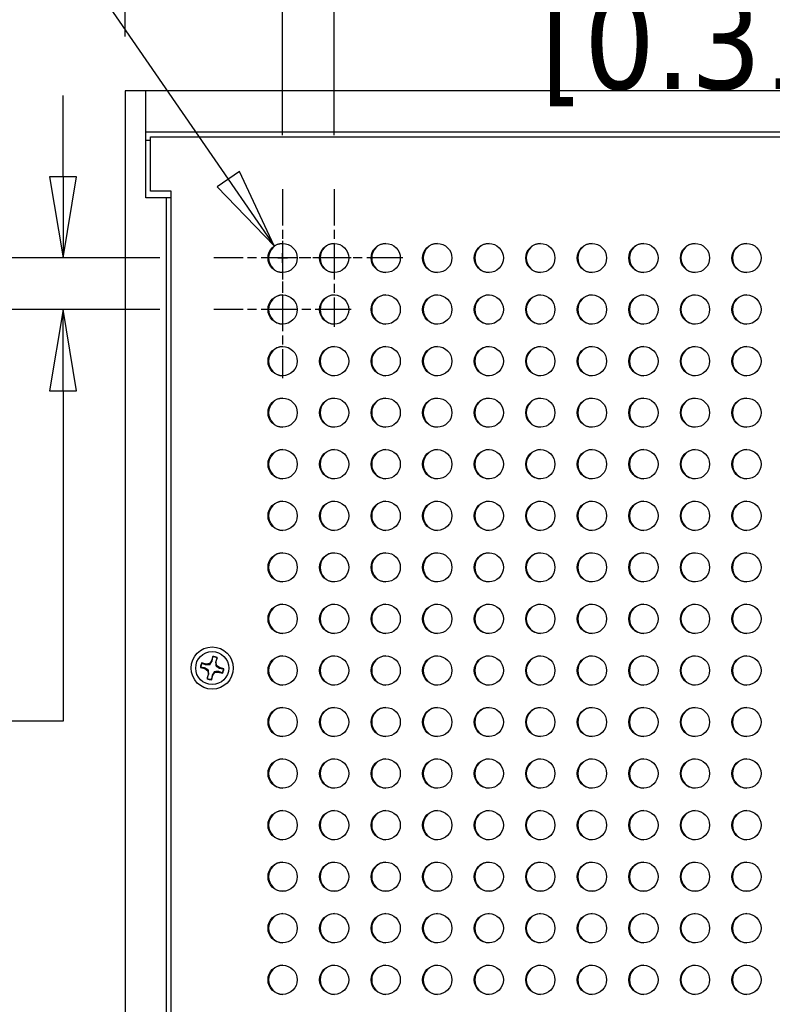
# Model space of a CAD drawing. Header units: millimetres. Extents: x 80 to 2248, y 80 to 1719.
# Tile 10 of 79: x 308 to 424, y 1111 to 1262. Entities that reach past the tile are written whole.
import ezdxf

# ---------------------------------------------------------------- set-up
doc = ezdxf.new("R2010")
doc.units = ezdxf.units.MM
doc.header["$LTSCALE"] = 8.333333
doc.linetypes.add('CHAIN', pattern=[0.7087, 0.4724, -0.0591, 0.1181, -0.0591])
for name, color, linetype, lineweight in [('Center Mark (ANSI)', 7, 'Continuous', 25), ('Dimension (ANSI)', 7, 'Continuous', 25), ('Visible (ANSI)', 7, 'Continuous', 25)]:
    doc.layers.add(name, color=color, linetype=linetype, lineweight=lineweight)
doc.styles.add('Note Text (ANSI)', font='tahoma.ttf')
doc.dimstyles.new('Default - mm (ANSI)', dxfattribs={"dimscale": 8.333333, "dimtxt": 1.75, "dimasz": 1.5, "dimexe": 2, "dimexo": 1, "dimgap": 0.8, "dimtad": 0, "dimtih": 1, "dimtoh": 1, "dimrnd": 1e-08, "dimzin": 0, "dimdsep": 46, "dimtxsty": 'Note Text (ANSI)', "dimblk": 'Filled-2', "dimcen": 0.09, "dimdle": 10, "dimclrd": 256, "dimclre": 256, "dimclrt": 256, "dimadec": 1, "dimazin": 0, "dimtfac": 1.741714, "dimtofl": 0, "dimtmove": 0, "dimatfit": 3, "dimldrblk": 'Filled-1', "dimfxl": 1, "dimtolj": 1, "dimtzin": 0, "dimlwd": -1, "dimlwe": -1, "dimarcsym": 0})

# ---------------------------------------------------------------- blocks, each defined once
blk = doc.blocks.new('Filled-2')
at = {"color": 0}
for p, q in [((0, 0), (-1, 0.167)), ((-1, 0.167), (-1, -0.167)), ((-1, 0), (0, 0)), ((-1, -0.167), (0, 0))]:
    blk.add_line(p, q, dxfattribs=at)
at = {"color": 0, "flags": 128}
blk.add_lwpolyline([(-1, -0.167), (0, 0), (-1, 0.167), (-1, -0.167)], dxfattribs=at)
at = {"color": 0}
blk.add_solid([(-1, -0.167), (0, 0), (-1, 0.167), (-1, -0.167)], dxfattribs=at)
blk = doc.blocks.new('*D18')
at = {"layer": 'Defpoints', "color": 0, "transparency": 16777216}
for p in [(324.57, 1322.16), (324.57, 1251.4), (746.22, 1251.4)]:
    blk.add_point(p, dxfattribs=at)
at = {"layer": 'Dimension (ANSI)', "transparency": 16777216}
for p, q in [((324.57, 1259.74), (324.57, 1338.82)), ((746.22, 1259.74), (746.22, 1338.82)), ((337.07, 1322.16), (485.34, 1322.16)), ((733.72, 1322.16), (604.47, 1322.16))]:
    blk.add_line(p, q, dxfattribs=at)
at = {"layer": 'Dimension (ANSI)', "transparency": 16777216, "xscale": 12.5, "yscale": 12.5, "zscale": 12.5, "rotation": 180}
blk.add_blockref('Filled-2', (324.57, 1322.16), dxfattribs=at)
at = {"layer": 'Dimension (ANSI)', "transparency": 16777216, "xscale": 12.5, "yscale": 12.5, "zscale": 12.5}
blk.add_blockref('Filled-2', (746.22, 1322.16), dxfattribs=at)
at = {"layer": 'Dimension (ANSI)', "transparency": 16777216, "char_height": 14.5833, "attachment_point": 5, "style": 'Note Text (ANSI)'}
for s, insert in [('\\A1; 421.65 mm', (544.9, 1336.42)), ('\\A1;[16.600 in]', (544.9, 1305.95))]:
    blk.add_mtext(s, dxfattribs=dict(at, insert=insert))
blk = doc.blocks.new('Filled-1')
at = {"color": 0}
for p, q in [((0, 0), (-1, 0.333)), ((-1, 0.333), (-1, -0.333)), ((-1, 0), (0, 0)), ((-1, -0.333), (0, 0))]:
    blk.add_line(p, q, dxfattribs=at)
at = {"color": 0, "flags": 128}
blk.add_lwpolyline([(-1, -0.333), (0, 0), (-1, 0.333), (-1, -0.333)], dxfattribs=at)
at = {"color": 0}
blk.add_solid([(-1, -0.333), (0, 0), (-1, 0.333), (-1, -0.333)], dxfattribs=at)
blk = doc.blocks.new('*D26')
at = {"layer": 'Defpoints', "color": 0, "transparency": 16777216}
for p in [(315.01, 1225.65), (338.24, 1225.65), (338.24, 1217.71)]:
    blk.add_point(p, dxfattribs=at)
at = {"layer": 'Dimension (ANSI)', "transparency": 16777216}
for p, q in [((315.01, 1238.15), (315.01, 1250.65)), ((329.91, 1225.65), (298.34, 1225.65)), ((329.91, 1217.71), (298.34, 1217.71)), ((315.01, 1205.21), (315.01, 1154.33)), ((315.01, 1154.33), (302.51, 1154.33))]:
    blk.add_line(p, q, dxfattribs=at)
at = {"layer": 'Dimension (ANSI)', "transparency": 16777216, "xscale": 12.5, "yscale": 12.5, "zscale": 12.5}
for p, rotation in [((315.01, 1225.65), 270), ((315.01, 1217.71), 90)]:
    blk.add_blockref('Filled-2', p, dxfattribs=dict(at, rotation=rotation))
at = {"layer": 'Dimension (ANSI)', "transparency": 16777216, "char_height": 14.5833, "attachment_point": 5, "style": 'Note Text (ANSI)'}
for s, insert in [('\\A1; 7.94 mm', (253.84, 1168.58)), ('\\A1;[0.313 in]', (253.84, 1138.12))]:
    blk.add_mtext(s, dxfattribs=dict(at, insert=insert))
blk = doc.blocks.new('*D27')
at = {"layer": 'Defpoints', "color": 0, "transparency": 16777216}
for p in [(348.82, 1273.83), (348.82, 1236.23), (356.76, 1236.23)]:
    blk.add_point(p, dxfattribs=at)
at = {"layer": 'Dimension (ANSI)', "transparency": 16777216}
for p, q in [((348.82, 1244.56), (348.82, 1290.5)), ((356.76, 1244.56), (356.76, 1290.5)), ((336.32, 1273.83), (323.82, 1273.83)), ((369.26, 1273.83), (381.76, 1273.83))]:
    blk.add_line(p, q, dxfattribs=at)
at = {"layer": 'Dimension (ANSI)', "transparency": 16777216, "xscale": 12.5, "yscale": 12.5, "zscale": 12.5}
blk.add_blockref('Filled-2', (348.82, 1273.83), dxfattribs=at)
at = {"layer": 'Dimension (ANSI)', "transparency": 16777216, "xscale": 12.5, "yscale": 12.5, "zscale": 12.5, "rotation": 180}
blk.add_blockref('Filled-2', (356.76, 1273.83), dxfattribs=at)
at = {"layer": 'Dimension (ANSI)', "transparency": 16777216, "char_height": 14.5833, "attachment_point": 5, "style": 'Note Text (ANSI)'}
for s, insert in [('\\A1; 7.94 mm', (430.43, 1288.08)), ('\\A1;[0.313 in]', (430.43, 1257.62))]:
    blk.add_mtext(s, dxfattribs=dict(at, insert=insert))
blk = doc.blocks.new('*D28')
at = {"layer": 'Defpoints', "color": 0, "transparency": 16777216}
for p in [(347.54, 1227.5), (350.1, 1223.8)]:
    blk.add_point(p, dxfattribs=at)
at = {"layer": 'Dimension (ANSI)', "transparency": 16777216}
for p, q in [((284.36, 1294.61), (301.22, 1294.61)), ((301.22, 1294.61), (340.44, 1237.78)), ((348.82, 1224.9), (348.82, 1226.4)), ((348.07, 1225.65), (349.57, 1225.65))]:
    blk.add_line(p, q, dxfattribs=at)
at = {"layer": 'Dimension (ANSI)', "transparency": 16777216, "xscale": 12.5, "yscale": 12.5, "zscale": 12.5, "rotation": 304.6146541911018}
blk.add_blockref('Filled-2', (347.54, 1227.5), dxfattribs=at)
at = {"layer": 'Dimension (ANSI)', "transparency": 16777216, "insert": (227.76, 1294.61), "char_height": 14.5833, "attachment_point": 5, "style": 'Note Text (ANSI)'}
blk.add_mtext('\\A1; ∅4.50 mm\\P[∅0.177 in]', dxfattribs=at)

msp = doc.modelspace()

# ---------------------------------------------------------------- linework, layer by layer
at = {"layer": 'Center Mark (ANSI)', "linetype": 'CHAIN', "ltscale": 1.410654}
for p, q in [((348.8209, 1236.2272), (348.8209, 1215.0647)), ((356.7584, 1236.2272), (356.7584, 1215.0647)), ((348.8209, 1228.2897), (348.8209, 1207.1272)), ((359.4021, 1225.6459), (338.2397, 1225.6459)), ((367.3396, 1225.6459), (346.1772, 1225.6459)), ((359.4021, 1217.7084), (338.2397, 1217.7084))]:
    msp.add_line(p, q, dxfattribs=at)
at = {"layer": 'Visible (ANSI)'}
for p, q in [((327.7431, 1251.4042), (324.5681, 1251.4042)), ((324.5681, 1251.4042), (324.5681, 578.3242)), ((743.0431, 1251.4042), (327.7431, 1251.4042)), ((327.7431, 1234.9042), (327.7431, 1251.4042)), ((327.7431, 1245.0542), (743.0431, 1245.0542)), ((327.7431, 1243.7842), (328.5009, 1243.7842)), ((328.5009, 1235.9329), (328.5009, 1244.3149)), ((328.5009, 1244.3149), (742.2923, 1244.3149)), ((331.6759, 1235.9329), (328.5009, 1235.9329)), ((331.6759, 555.6955), (331.6759, 1235.9329)), ((330.9181, 1234.9042), (327.7431, 1234.9042)), ((330.9181, 556.7242), (330.9181, 1234.9042)), ((331.6759, 1234.9042), (330.9181, 1234.9042)), ((338.0685, 1164.3067), (337.8931, 1163.6293)), ((337.0401, 1163.1272), (336.3626, 1163.3027)), ((337.0353, 1163.0431), (337.0401, 1163.1272)), ((337.5706, 1163.2016), (337.0401, 1163.1272)), ((337.8931, 1163.6293), (337.5706, 1163.2016)), ((337.6389, 1163.0855), (337.5706, 1163.2016)), ((337.969, 1163.5926), (337.8931, 1163.6293)), ((338.504, 1163.454), (338.5881, 1163.4492)), ((338.5463, 1162.8504), (338.6625, 1162.9188)), ((338.5881, 1163.4492), (338.7636, 1164.1267)), ((338.6625, 1162.9188), (338.5881, 1163.4492)), ((339.0901, 1162.5963), (338.6625, 1162.9188)), ((336.1826, 1162.6077), (336.8601, 1162.4322)), ((336.8967, 1162.5081), (336.8601, 1162.4322)), ((336.8601, 1162.4322), (337.2877, 1162.1097)), ((337.3621, 1161.5792), (337.1866, 1160.9018)), ((337.4039, 1162.178), (337.2877, 1162.1097)), ((337.2877, 1162.1097), (337.3621, 1161.5792)), ((337.4462, 1161.5744), (337.3621, 1161.5792)), ((337.8817, 1160.7217), (338.0571, 1161.3992)), ((337.9812, 1161.4359), (338.0571, 1161.3992)), ((338.0571, 1161.3992), (338.3796, 1161.8269)), ((338.3113, 1161.943), (338.3796, 1161.8269)), ((338.3796, 1161.8269), (338.9101, 1161.9012)), ((338.9149, 1161.9854), (338.9101, 1161.9012)), ((338.9101, 1161.9012), (339.5876, 1161.7258)), ((339.0535, 1162.5204), (339.0901, 1162.5963)), ((339.7676, 1162.4208), (339.0901, 1162.5963))]:
    msp.add_line(p, q, dxfattribs=at)
for centre, radius in [((348.8209, 1225.6459), 2.2479), ((356.7584, 1225.6459), 2.2479), ((364.6959, 1225.6459), 2.2479), ((372.6334, 1225.6459), 2.2479), ((380.5709, 1225.6459), 2.2479), ((388.5084, 1225.6459), 2.2479), ((396.4459, 1225.6459), 2.2479), ((404.3834, 1225.6459), 2.2479), ((412.3209, 1225.6459), 2.2479), ((420.2584, 1225.6459), 2.2479), ((348.8209, 1217.7084), 2.2479), ((356.7584, 1217.7084), 2.2479), ((364.6959, 1217.7084), 2.2479), ((372.6334, 1217.7084), 2.2479), ((380.5709, 1217.7084), 2.2479), ((388.5084, 1217.7084), 2.2479), ((396.4459, 1217.7084), 2.2479), ((404.3834, 1217.7084), 2.2479), ((412.3209, 1217.7084), 2.2479), ((420.2584, 1217.7084), 2.2479), ((348.8209, 1209.7709), 2.2479), ((356.7584, 1209.7709), 2.2479), ((364.6959, 1209.7709), 2.2479), ((372.6334, 1209.7709), 2.2479), ((380.5709, 1209.7709), 2.2479), ((388.5084, 1209.7709), 2.2479), ((396.4459, 1209.7709), 2.2479), ((404.3834, 1209.7709), 2.2479), ((412.3209, 1209.7709), 2.2479), ((420.2584, 1209.7709), 2.2479), ((348.8209, 1201.8334), 2.2479), ((356.7584, 1201.8334), 2.2479), ((364.6959, 1201.8334), 2.2479), ((372.6334, 1201.8334), 2.2479), ((380.5709, 1201.8334), 2.2479), ((388.5084, 1201.8334), 2.2479), ((396.4459, 1201.8334), 2.2479), ((404.3834, 1201.8334), 2.2479), ((412.3209, 1201.8334), 2.2479), ((420.2584, 1201.8334), 2.2479), ((348.8209, 1193.8959), 2.2479), ((356.7584, 1193.8959), 2.2479), ((364.6959, 1193.8959), 2.2479), ((372.6334, 1193.8959), 2.2479), ((380.5709, 1193.8959), 2.2479), ((388.5084, 1193.8959), 2.2479), ((396.4459, 1193.8959), 2.2479), ((404.3834, 1193.8959), 2.2479), ((412.3209, 1193.8959), 2.2479), ((420.2584, 1193.8959), 2.2479), ((348.8209, 1185.9584), 2.2479), ((356.7584, 1185.9584), 2.2479), ((364.6959, 1185.9584), 2.2479), ((372.6334, 1185.9584), 2.2479), ((380.5709, 1185.9584), 2.2479), ((388.5084, 1185.9584), 2.2479), ((396.4459, 1185.9584), 2.2479), ((404.3834, 1185.9584), 2.2479), ((412.3209, 1185.9584), 2.2479), ((420.2584, 1185.9584), 2.2479), ((348.8209, 1178.0209), 2.2479), ((356.7584, 1178.0209), 2.2479), ((364.6959, 1178.0209), 2.2479), ((372.6334, 1178.0209), 2.2479), ((380.5709, 1178.0209), 2.2479), ((388.5084, 1178.0209), 2.2479), ((396.4459, 1178.0209), 2.2479), ((404.3834, 1178.0209), 2.2479), ((412.3209, 1178.0209), 2.2479), ((420.2584, 1178.0209), 2.2479), ((348.8209, 1170.0834), 2.2479), ((356.7584, 1170.0834), 2.2479), ((364.6959, 1170.0834), 2.2479), ((372.6334, 1170.0834), 2.2479), ((380.5709, 1170.0834), 2.2479), ((388.5084, 1170.0834), 2.2479), ((396.4459, 1170.0834), 2.2479), ((404.3834, 1170.0834), 2.2479), ((412.3209, 1170.0834), 2.2479), ((420.2584, 1170.0834), 2.2479), ((337.9751, 1162.5142), 3.2512), ((337.9751, 1162.5142), 2.54), ((348.8209, 1162.1459), 2.2479), ((356.7584, 1162.1459), 2.2479), ((364.6959, 1162.1459), 2.2479), ((372.6334, 1162.1459), 2.2479), ((380.5709, 1162.1459), 2.2479), ((388.5084, 1162.1459), 2.2479), ((396.4459, 1162.1459), 2.2479), ((404.3834, 1162.1459), 2.2479), ((412.3209, 1162.1459), 2.2479), ((420.2584, 1162.1459), 2.2479), ((348.8209, 1154.2084), 2.2479), ((356.7584, 1154.2084), 2.2479), ((364.6959, 1154.2084), 2.2479), ((372.6334, 1154.2084), 2.2479), ((380.5709, 1154.2084), 2.2479), ((388.5084, 1154.2084), 2.2479), ((396.4459, 1154.2084), 2.2479), ((404.3834, 1154.2084), 2.2479), ((412.3209, 1154.2084), 2.2479), ((420.2584, 1154.2084), 2.2479), ((348.8209, 1146.2709), 2.2479), ((356.7584, 1146.2709), 2.2479), ((364.6959, 1146.2709), 2.2479), ((372.6334, 1146.2709), 2.2479), ((380.5709, 1146.2709), 2.2479), ((388.5084, 1146.2709), 2.2479), ((396.4459, 1146.2709), 2.2479), ((404.3834, 1146.2709), 2.2479), ((412.3209, 1146.2709), 2.2479), ((420.2584, 1146.2709), 2.2479), ((348.8209, 1138.3334), 2.2479), ((356.7584, 1138.3334), 2.2479), ((364.6959, 1138.3334), 2.2479), ((372.6334, 1138.3334), 2.2479), ((380.5709, 1138.3334), 2.2479), ((388.5084, 1138.3334), 2.2479), ((396.4459, 1138.3334), 2.2479), ((404.3834, 1138.3334), 2.2479), ((412.3209, 1138.3334), 2.2479), ((420.2584, 1138.3334), 2.2479), ((348.8209, 1130.3959), 2.2479), ((356.7584, 1130.3959), 2.2479), ((364.6959, 1130.3959), 2.2479), ((372.6334, 1130.3959), 2.2479), ((380.5709, 1130.3959), 2.2479), ((388.5084, 1130.3959), 2.2479), ((396.4459, 1130.3959), 2.2479), ((404.3834, 1130.3959), 2.2479), ((412.3209, 1130.3959), 2.2479), ((420.2584, 1130.3959), 2.2479), ((348.8209, 1122.4584), 2.2479), ((356.7584, 1122.4584), 2.2479), ((364.6959, 1122.4584), 2.2479), ((372.6334, 1122.4584), 2.2479), ((380.5709, 1122.4584), 2.2479), ((388.5084, 1122.4584), 2.2479), ((396.4459, 1122.4584), 2.2479), ((404.3834, 1122.4584), 2.2479), ((412.3209, 1122.4584), 2.2479), ((420.2584, 1122.4584), 2.2479), ((348.8209, 1114.5209), 2.2479), ((356.7584, 1114.5209), 2.2479), ((364.6959, 1114.5209), 2.2479), ((372.6334, 1114.5209), 2.2479), ((380.5709, 1114.5209), 2.2479), ((388.5084, 1114.5209), 2.2479), ((396.4459, 1114.5209), 2.2479), ((404.3834, 1114.5209), 2.2479), ((412.3209, 1114.5209), 2.2479), ((420.2584, 1114.5209), 2.2479)]:
    msp.add_circle(centre, radius, dxfattribs=at)
for centre, radius, start, end in [((348.9063, 1225.6459), 2.2479, 91.088428, 268.911572), ((356.8438, 1225.6459), 2.2479, 91.088428, 268.911572), ((364.7813, 1225.6459), 2.2479, 91.088428, 268.911572), ((372.7188, 1225.6459), 2.2479, 91.088428, 268.911572), ((380.6563, 1225.6459), 2.2479, 91.088428, 268.911572), ((388.5938, 1225.6459), 2.2479, 91.088428, 268.911572), ((396.5313, 1225.6459), 2.2479, 91.088428, 268.911572), ((404.4688, 1225.6459), 2.2479, 91.088428, 268.911572), ((412.4063, 1225.6459), 2.2479, 91.088428, 268.911572), ((420.3438, 1225.6459), 2.2479, 91.088428, 268.911572), ((348.9063, 1217.7084), 2.2479, 91.088428, 268.911572), ((356.8438, 1217.7084), 2.2479, 91.088428, 268.911572), ((364.7813, 1217.7084), 2.2479, 91.088428, 268.911572), ((372.7188, 1217.7084), 2.2479, 91.088428, 268.911572), ((380.6563, 1217.7084), 2.2479, 91.088428, 268.911572), ((388.5938, 1217.7084), 2.2479, 91.088428, 268.911572), ((396.5313, 1217.7084), 2.2479, 91.088428, 268.911572), ((404.4688, 1217.7084), 2.2479, 91.088428, 268.911572), ((412.4063, 1217.7084), 2.2479, 91.088428, 268.911572), ((420.3438, 1217.7084), 2.2479, 91.088428, 268.911572), ((348.9063, 1209.7709), 2.2479, 91.088428, 268.911572), ((356.8438, 1209.7709), 2.2479, 91.088428, 268.911572), ((364.7813, 1209.7709), 2.2479, 91.088428, 268.911572), ((372.7188, 1209.7709), 2.2479, 91.088428, 268.911572), ((380.6563, 1209.7709), 2.2479, 91.088428, 268.911572), ((388.5938, 1209.7709), 2.2479, 91.088428, 268.911572), ((396.5313, 1209.7709), 2.2479, 91.088428, 268.911572), ((404.4688, 1209.7709), 2.2479, 91.088428, 268.911572), ((412.4063, 1209.7709), 2.2479, 91.088428, 268.911572), ((420.3438, 1209.7709), 2.2479, 91.088428, 268.911572), ((348.9063, 1201.8334), 2.2479, 91.088428, 268.911572), ((356.8438, 1201.8334), 2.2479, 91.088428, 268.911572), ((364.7813, 1201.8334), 2.2479, 91.088428, 268.911572), ((372.7188, 1201.8334), 2.2479, 91.088428, 268.911572), ((380.6563, 1201.8334), 2.2479, 91.088428, 268.911572), ((388.5938, 1201.8334), 2.2479, 91.088428, 268.911572), ((396.5313, 1201.8334), 2.2479, 91.088428, 268.911572), ((404.4688, 1201.8334), 2.2479, 91.088428, 268.911572), ((412.4063, 1201.8334), 2.2479, 91.088428, 268.911572), ((420.3438, 1201.8334), 2.2479, 91.088428, 268.911572), ((348.9063, 1193.8959), 2.2479, 91.088428, 268.911572), ((356.8438, 1193.8959), 2.2479, 91.088428, 268.911572), ((364.7813, 1193.8959), 2.2479, 91.088428, 268.911572), ((372.7188, 1193.8959), 2.2479, 91.088428, 268.911572), ((380.6563, 1193.8959), 2.2479, 91.088428, 268.911572), ((388.5938, 1193.8959), 2.2479, 91.088428, 268.911572), ((396.5313, 1193.8959), 2.2479, 91.088428, 268.911572), ((404.4688, 1193.8959), 2.2479, 91.088428, 268.911572), ((412.4063, 1193.8959), 2.2479, 91.088428, 268.911572), ((420.3438, 1193.8959), 2.2479, 91.088428, 268.911572), ((348.9063, 1185.9584), 2.2479, 91.088428, 268.911572), ((356.8438, 1185.9584), 2.2479, 91.088428, 268.911572), ((364.7813, 1185.9584), 2.2479, 91.088428, 268.911572), ((372.7188, 1185.9584), 2.2479, 91.088428, 268.911572), ((380.6563, 1185.9584), 2.2479, 91.088428, 268.911572), ((388.5938, 1185.9584), 2.2479, 91.088428, 268.911572), ((396.5313, 1185.9584), 2.2479, 91.088428, 268.911572), ((404.4688, 1185.9584), 2.2479, 91.088428, 268.911572), ((412.4063, 1185.9584), 2.2479, 91.088428, 268.911572), ((420.3438, 1185.9584), 2.2479, 91.088428, 268.911572), ((348.9063, 1178.0209), 2.2479, 91.088428, 268.911572), ((356.8438, 1178.0209), 2.2479, 91.088428, 268.911572), ((364.7813, 1178.0209), 2.2479, 91.088428, 268.911572), ((372.7188, 1178.0209), 2.2479, 91.088428, 268.911572), ((380.6563, 1178.0209), 2.2479, 91.088428, 268.911572), ((388.5938, 1178.0209), 2.2479, 91.088428, 268.911572), ((396.5313, 1178.0209), 2.2479, 91.088428, 268.911572), ((404.4688, 1178.0209), 2.2479, 91.088428, 268.911572), ((412.4063, 1178.0209), 2.2479, 91.088428, 268.911572), ((420.3438, 1178.0209), 2.2479, 91.088428, 268.911572), ((348.9063, 1170.0834), 2.2479, 91.088428, 268.911572), ((356.8438, 1170.0834), 2.2479, 91.088428, 268.911572), ((364.7813, 1170.0834), 2.2479, 91.088428, 268.911572), ((372.7188, 1170.0834), 2.2479, 91.088428, 268.911572), ((380.6563, 1170.0834), 2.2479, 91.088428, 268.911572), ((388.5938, 1170.0834), 2.2479, 91.088428, 268.911572), ((396.5313, 1170.0834), 2.2479, 91.088428, 268.911572), ((404.4688, 1170.0834), 2.2479, 91.088428, 268.911572), ((412.4063, 1170.0834), 2.2479, 91.088428, 268.911572), ((420.3438, 1170.0834), 2.2479, 91.088428, 268.911572), ((337.9751, 1162.5142), 1.7949, 63.942025, 87.015944), ((337.9751, 1162.5142), 1.7483, 64.139369, 86.8186), ((348.9063, 1162.1459), 2.2479, 91.088428, 268.911572), ((356.8438, 1162.1459), 2.2479, 91.088428, 268.911572), ((364.7813, 1162.1459), 2.2479, 91.088428, 268.911572), ((372.7188, 1162.1459), 2.2479, 91.088428, 268.911572), ((380.6563, 1162.1459), 2.2479, 91.088428, 268.911572), ((388.5938, 1162.1459), 2.2479, 91.088428, 268.911572), ((396.5313, 1162.1459), 2.2479, 91.088428, 268.911572), ((404.4688, 1162.1459), 2.2479, 91.088428, 268.911572), ((412.4063, 1162.1459), 2.2479, 91.088428, 268.911572), ((420.3438, 1162.1459), 2.2479, 91.088428, 268.911572), ((337.9751, 1162.5142), 1.7949, 153.942025, 177.015944), ((337.9751, 1162.5142), 1.7483, 154.139369, 176.8186), ((337.9751, 1162.5142), 1.7483, 334.139369, 356.8186), ((337.9751, 1162.5142), 1.7949, 333.942025, 357.015944), ((337.9751, 1162.5142), 1.7949, 243.942025, 267.015944), ((337.9751, 1162.5142), 1.7483, 244.139369, 266.8186), ((348.9063, 1154.2084), 2.2479, 91.088428, 268.911572), ((356.8438, 1154.2084), 2.2479, 91.088428, 268.911572), ((364.7813, 1154.2084), 2.2479, 91.088428, 268.911572), ((372.7188, 1154.2084), 2.2479, 91.088428, 268.911572), ((380.6563, 1154.2084), 2.2479, 91.088428, 268.911572), ((388.5938, 1154.2084), 2.2479, 91.088428, 268.911572), ((396.5313, 1154.2084), 2.2479, 91.088428, 268.911572), ((404.4688, 1154.2084), 2.2479, 91.088428, 268.911572), ((412.4063, 1154.2084), 2.2479, 91.088428, 268.911572), ((420.3438, 1154.2084), 2.2479, 91.088428, 268.911572), ((348.9063, 1146.2709), 2.2479, 91.088428, 268.911572), ((356.8438, 1146.2709), 2.2479, 91.088428, 268.911572), ((364.7813, 1146.2709), 2.2479, 91.088428, 268.911572), ((372.7188, 1146.2709), 2.2479, 91.088428, 268.911572), ((380.6563, 1146.2709), 2.2479, 91.088428, 268.911572), ((388.5938, 1146.2709), 2.2479, 91.088428, 268.911572), ((396.5313, 1146.2709), 2.2479, 91.088428, 268.911572), ((404.4688, 1146.2709), 2.2479, 91.088428, 268.911572), ((412.4063, 1146.2709), 2.2479, 91.088428, 268.911572), ((420.3438, 1146.2709), 2.2479, 91.088428, 268.911572), ((348.9063, 1138.3334), 2.2479, 91.088428, 268.911572), ((356.8438, 1138.3334), 2.2479, 91.088428, 268.911572), ((364.7813, 1138.3334), 2.2479, 91.088428, 268.911572), ((372.7188, 1138.3334), 2.2479, 91.088428, 268.911572), ((380.6563, 1138.3334), 2.2479, 91.088428, 268.911572), ((388.5938, 1138.3334), 2.2479, 91.088428, 268.911572), ((396.5313, 1138.3334), 2.2479, 91.088428, 268.911572), ((404.4688, 1138.3334), 2.2479, 91.088428, 268.911572), ((412.4063, 1138.3334), 2.2479, 91.088428, 268.911572), ((420.3438, 1138.3334), 2.2479, 91.088428, 268.911572), ((348.9063, 1130.3959), 2.2479, 91.088428, 268.911572), ((356.8438, 1130.3959), 2.2479, 91.088428, 268.911572), ((364.7813, 1130.3959), 2.2479, 91.088428, 268.911572), ((372.7188, 1130.3959), 2.2479, 91.088428, 268.911572), ((380.6563, 1130.3959), 2.2479, 91.088428, 268.911572), ((388.5938, 1130.3959), 2.2479, 91.088428, 268.911572), ((396.5313, 1130.3959), 2.2479, 91.088428, 268.911572), ((404.4688, 1130.3959), 2.2479, 91.088428, 268.911572), ((412.4063, 1130.3959), 2.2479, 91.088428, 268.911572), ((420.3438, 1130.3959), 2.2479, 91.088428, 268.911572), ((348.9063, 1122.4584), 2.2479, 91.088428, 268.911572), ((356.8438, 1122.4584), 2.2479, 91.088428, 268.911572), ((364.7813, 1122.4584), 2.2479, 91.088428, 268.911572), ((372.7188, 1122.4584), 2.2479, 91.088428, 268.911572), ((380.6563, 1122.4584), 2.2479, 91.088428, 268.911572), ((388.5938, 1122.4584), 2.2479, 91.088428, 268.911572), ((396.5313, 1122.4584), 2.2479, 91.088428, 268.911572), ((404.4688, 1122.4584), 2.2479, 91.088428, 268.911572), ((412.4063, 1122.4584), 2.2479, 91.088428, 268.911572), ((420.3438, 1122.4584), 2.2479, 91.088428, 268.911572), ((348.9063, 1114.5209), 2.2479, 91.088428, 268.911572), ((356.8438, 1114.5209), 2.2479, 91.088428, 268.911572), ((364.7813, 1114.5209), 2.2479, 91.088428, 268.911572), ((372.7188, 1114.5209), 2.2479, 91.088428, 268.911572), ((380.6563, 1114.5209), 2.2479, 91.088428, 268.911572), ((388.5938, 1114.5209), 2.2479, 91.088428, 268.911572), ((396.5313, 1114.5209), 2.2479, 91.088428, 268.911572), ((404.4688, 1114.5209), 2.2479, 91.088428, 268.911572), ((412.4063, 1114.5209), 2.2479, 91.088428, 268.911572), ((420.3438, 1114.5209), 2.2479, 91.088428, 268.911572)]:
    msp.add_arc(centre, radius, start, end, dxfattribs=at)
for points, weights in [([(337.969, 1163.5926), (338.0083, 1163.8462), (338.0721, 1164.2598)], [2.37346205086, 1.9683578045, 1.53696783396]), ([(338.0721, 1164.2598), (338.0704, 1164.283), (338.0685, 1164.3067)], [1.01218915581, 1.01172679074, 1.01110160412]), ([(336.4019, 1163.2768), (336.3825, 1163.2896), (336.3626, 1163.3027)], [1.01218915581, 1.01172679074, 1.01110160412]), ([(336.4019, 1163.2768), (336.7945, 1163.1318), (337.0353, 1163.0431)], [1.53696783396, 1.9683578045, 2.37346205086]), ([(337.0353, 1163.0431), (337.4149, 1163.0637), (337.6389, 1163.0855)], [2.07391766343, 2.6044802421, 2.81776863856]), ([(337.6389, 1163.0855), (337.7667, 1163.2708), (337.969, 1163.5926)], [2.81776863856, 2.60448024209, 2.07391766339]), ([(338.7377, 1164.0874), (338.5927, 1163.6948), (338.504, 1163.454)], [1.53696783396, 1.9683578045, 2.37346205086]), ([(338.504, 1163.454), (338.5246, 1163.0745), (338.5463, 1162.8504)], [2.07391766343, 2.6044802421, 2.81776863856]), ([(338.5463, 1162.8504), (338.7316, 1162.7227), (339.0535, 1162.5204)], [2.81776863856, 2.60448024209, 2.07391766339]), ([(338.7377, 1164.0874), (338.7505, 1164.1068), (338.7636, 1164.1267)], [1.01218915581, 1.01172679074, 1.01110160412]), ([(336.2295, 1162.6113), (336.2064, 1162.6095), (336.1826, 1162.6077)], [1.01218915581, 1.01172679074, 1.01110160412]), ([(336.8967, 1162.5081), (336.6432, 1162.5474), (336.2295, 1162.6113)], [2.37346205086, 1.9683578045, 1.53696783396]), ([(337.4039, 1162.178), (337.2186, 1162.3058), (336.8967, 1162.5081)], [2.81776863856, 2.60448024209, 2.07391766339]), ([(337.2125, 1160.941), (337.3575, 1161.3337), (337.4462, 1161.5744)], [1.53696783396, 1.9683578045, 2.37346205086]), ([(337.4462, 1161.5744), (337.4256, 1161.954), (337.4039, 1162.178)], [2.07391766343, 2.6044802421, 2.81776863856]), ([(337.9812, 1161.4359), (337.9419, 1161.1823), (337.8781, 1160.7686)], [2.37346205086, 1.9683578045, 1.53696783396]), ([(338.3113, 1161.943), (338.1835, 1161.7577), (337.9812, 1161.4359)], [2.81776863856, 2.6044802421, 2.07391766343]), ([(338.9149, 1161.9854), (338.5353, 1161.9648), (338.3113, 1161.943)], [2.07391766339, 2.60448024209, 2.81776863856]), ([(339.5483, 1161.7517), (339.1557, 1161.8967), (338.9149, 1161.9854)], [1.53696783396, 1.9683578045, 2.37346205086]), ([(339.0535, 1162.5204), (339.307, 1162.481), (339.7207, 1162.4172)], [2.37346205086, 1.9683578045, 1.53696783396]), ([(339.5483, 1161.7517), (339.5677, 1161.7389), (339.5876, 1161.7258)], [1.01218915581, 1.01172679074, 1.01110160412]), ([(339.7207, 1162.4172), (339.7438, 1162.419), (339.7676, 1162.4208)], [1.01218915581, 1.01172679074, 1.01110160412]), ([(337.2125, 1160.941), (337.1997, 1160.9216), (337.1866, 1160.9018)], [1.01218915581, 1.01172679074, 1.01110160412]), ([(337.8781, 1160.7686), (337.8798, 1160.7455), (337.8817, 1160.7217)], [1.01218915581, 1.01172679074, 1.01110160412])]:
    msp.add_rational_spline(points, weights, degree=2, dxfattribs=at)

# ---------------------------------------------------------------- dimensions: what is measured, and where the dimension line sits
at = {"layer": 'Dimension (ANSI)'}
for base, p1, p2, angle, text, override, picture, middle in [((324.5681, 1322.1579), (746.2181, 1251.4042), (324.5681, 1251.4042), 180, ' <> mm\\X[16.600 in]', {"dimgap": 0.8, "dimtih": 0, "dimtoh": 0, "dimdec": 2, "dimpost": '', "dimtol": 0, "dimlim": 0, "dimtp": 0, "dimtm": 0, "dimtdec": 2, "dimatfit": 1}, '*D18', (544.9019, 1322.1579)), ((348.8209, 1273.8304), (356.7584, 1236.2272), (348.8209, 1236.2272), 180, ' <> mm\\X[0.313 in]', {"dimgap": 0.8, "dimtih": 0, "dimtoh": 0, "dimdec": 2, "dimpost": '', "dimtol": 0, "dimlim": 0, "dimtp": 0, "dimtm": 0, "dimtdec": 2, "dimatfit": 1}, '*D27', (430.4317, 1273.8304)), ((315.01, 1225.6459), (338.2397, 1217.7084), (338.2397, 1225.6459), 90, ' <> mm\\X[0.313 in]', {"dimgap": 0.8, "dimdec": 2, "dimpost": '', "dimtol": 0, "dimlim": 0, "dimtp": 0, "dimtm": 0, "dimtdec": 2, "dimatfit": 1}, '*D26', (253.8367, 1154.3282))]:
    dim = msp.add_linear_dim(base=base, p1=p1, p2=p2, angle=angle, text=text, dimstyle='Default - mm (ANSI)', override=override, dxfattribs=at)
    dim.commit()
    dim.dimension.update_dxf_attribs({"geometry": picture, "text_midpoint": middle, "dimtype": 160})
dim = msp.add_diameter_dim_2p(p1=(350.0978, 1223.7959), p2=(347.544, 1227.4959), text=' <> mm\\X[∅0.177 in]', dimstyle='Default - mm (ANSI)', override={"dimgap": 0.8, "dimdec": 2, "dimlfac": 1, "dimpost": '', "dimtol": 0, "dimlim": 0, "dimtp": 0, "dimtm": 0, "dimtdec": 2}, dxfattribs=at)
dim.commit()
dim.dimension.update_dxf_attribs({"geometry": '*D28', "text_midpoint": (227.7607, 1294.6113), "dimtype": 163})

doc.saveas('drawing.dxf')
